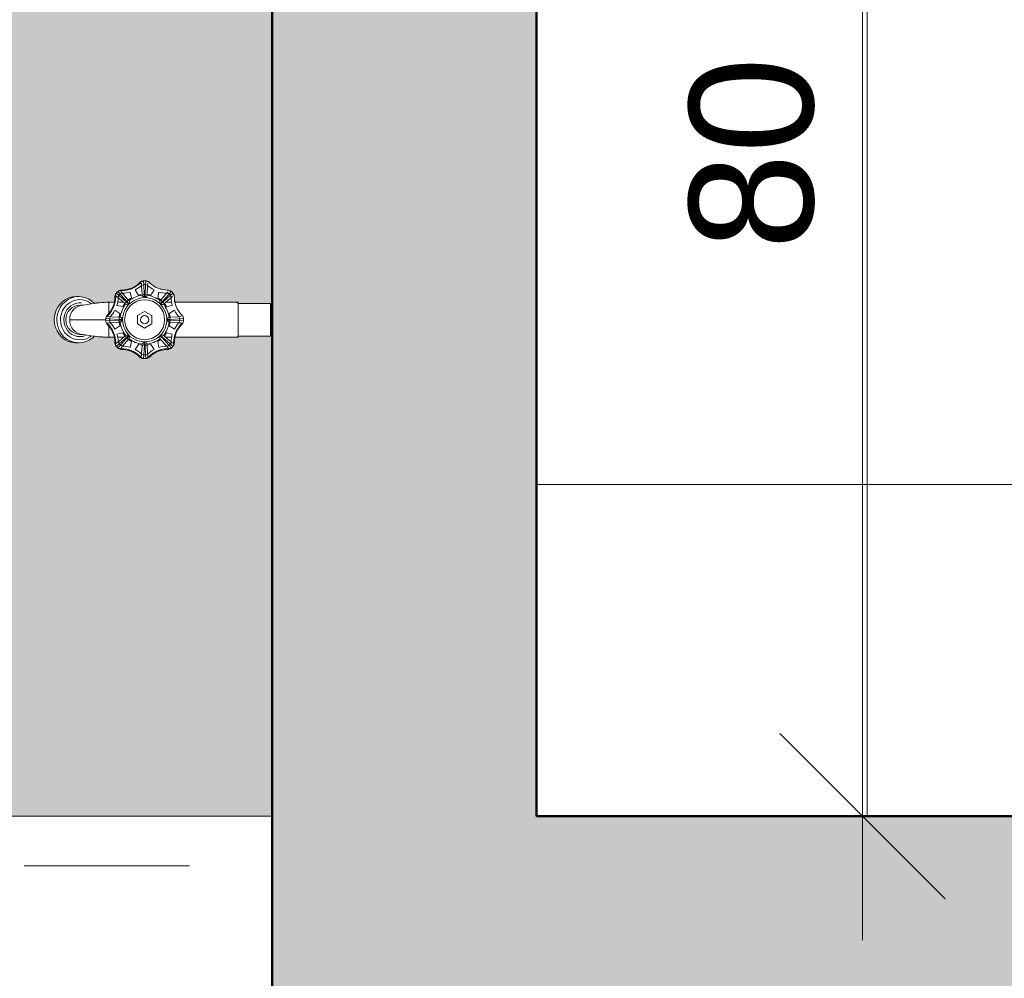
# Model space of a CAD drawing. Header units: metres. Extents: x -10.5 to 2.8, y -19.6 to -9.4.
# Tile 3 of 35: x -8.5 to -7.9, y -18.2 to -17.6. Entities that reach past the tile are written whole.
import ezdxf

# ---------------------------------------------------------------- set-up
doc = ezdxf.new("R2010")
doc.units = ezdxf.units.M
doc.linetypes.add('Projeção', pattern=[0.003969, 0.002381, -0.001587])
for name, color, linetype, lineweight in [('A-ANNO-DIMS', 7, 'Continuous', 9), ('A-ANNO-DIMS-50', 7, 'Continuous', 9), ('A-FLOR', 7, 'Continuous', 5), ('A-FLOR-OVHD', 7, 'Projeção', 5), ('A-FLOR-PATT', 7, 'Continuous', 5), ('A-WALL-PATT', 7, 'Continuous', 5), ('I-WALL', 7, 'Continuous', 5), ('P-SANR-FIXT', 7, 'Continuous', 5)]:
    doc.layers.add(name, color=color, linetype=linetype, lineweight=lineweight)
doc.styles.add('Arial_1', font='arial.ttf', dxfattribs={"height": 0.075})
doc.dimstyles.new('Com_linha__ref__contínua__-_Cor_Vermelha_Arial_1_5mm_2', dxfattribs={"dimscale": 0.3048, "dimtxt": 0.076519, "dimasz": 0.328084, "dimexe": 0.246063, "dimexo": 0.246063, "dimgap": 0.024606, "dimtad": 1, "dimdec": 1, "dimlfac": 100, "dimrnd": 0.1, "dimdsep": 46, "dimtxsty": 'Arial_1', "dimblk1": 'OBLIQUE', "dimblk2": 'OBLIQUE', "dimsah": 1, "dimcen": 0.09, "dimdle": 0.246063, "dimazin": 0, "dimtfac": 1, "dimtdec": 4, "dimtix": 1, "dimtmove": 0, "dimatfit": 3, "dimfxl": 1, "dimtvp": 1, "dimtolj": 1, "dimtzin": 0, "dimarcsym": 2})

# ---------------------------------------------------------------- blocks, each defined once
blk = doc.blocks.new('TORNEIRA DE JARDIM COM BICO PARA MANGUEIRA - 1130_BC_Cromado-2213981-NIVEL TERREO')
at = {"layer": 'P-SANR-FIXT', "true_color": 0xf4f4f4}
h = blk.add_hatch(color=7, dxfattribs=at)
h.paths.add_polyline_path([(-8.41099, -17.79853), (-8.4115, -17.79822), (-8.41173, -17.79844)])
h.paths.add_polyline_path([(-8.41173, -17.79844), (-8.4118, -17.79811), (-8.4118, -17.79843)])
h.paths.add_polyline_path([(-8.39733, -17.79305), (-8.39487, -17.79235), (-8.39557, -17.79235), (-8.39709, -17.79302)])
h.paths.add_polyline_path([(-8.42644, -17.79235), (-8.42629, -17.7921), (-8.42702, -17.79188)])
h.paths.add_polyline_path([(-8.42398, -17.79305), (-8.42574, -17.79235), (-8.42426, -17.79302)])
h.paths.add_polyline_path([(-8.4275, -17.79141), (-8.42742, -17.79132), (-8.42797, -17.79083)])
h.paths.add_polyline_path([(-8.39334, -17.79083), (-8.39265, -17.78839), (-8.39334, -17.79001), (-8.39358, -17.79058)])
h.paths.add_polyline_path([(-8.42797, -17.79083), (-8.42797, -17.79), (-8.42875, -17.787), (-8.42818, -17.79042)])
h.paths.add_polyline_path([(-8.42797, -17.75926), (-8.4277, -17.75941), (-8.4275, -17.75867)])
h.paths.add_polyline_path([(-8.39268, -17.76139), (-8.39334, -17.75926), (-8.39334, -17.75993), (-8.39275, -17.76124)])
h.paths.add_polyline_path([(-8.39436, -17.75826), (-8.39429, -17.7582), (-8.39501, -17.75797)])
h.paths.add_polyline_path([(-8.39509, -17.75793), (-8.39487, -17.75773), (-8.39553, -17.75773)])
h.paths.add_polyline_path([(-8.40761, -17.75267), (-8.40958, -17.75164), (-8.40951, -17.75195), (-8.40793, -17.75255)])
h.paths.add_polyline_path([(-8.41173, -17.75164), (-8.41156, -17.75186), (-8.41099, -17.75156)])
blk.add_hatch(color=7, dxfattribs=at).paths.add_polyline_path([(-8.3925, -17.76447), (-8.39239, -17.76409), (-8.3925, -17.76446)])
h = blk.add_hatch(color=7, dxfattribs=at)
h.paths.add_polyline_path([(-8.3919, -17.7856), (-8.35402, -17.78524), (-8.35441, -17.7856), (-8.39231, -17.7856)])
h.paths.add_polyline_path([(-8.35402, -17.76515), (-8.35441, -17.76447), (-8.35433, -17.76484)])
at = {"layer": 'P-SANR-FIXT'}
for p, q in [((-8.41245, -17.75497), (-8.41257, -17.75299)), ((-8.41219, -17.75925), (-8.41245, -17.75497)), ((-8.41131, -17.75156), (-8.41118, -17.75381)), ((-8.41089, -17.75974), (-8.41123, -17.75382)), ((-8.41013, -17.75384), (-8.41036, -17.7597)), ((-8.41013, -17.75384), (-8.41, -17.75162)), ((-8.40886, -17.75497), (-8.40912, -17.75925)), ((-8.40874, -17.75299), (-8.40886, -17.75497)), ((-8.45846, -17.76283), (-8.4564, -17.76187)), ((-8.4564, -17.76187), (-8.45846, -17.76283)), ((-8.45486, -17.76187), (-8.45691, -17.76283)), ((-8.4564, -17.76187), (-8.45422, -17.76127)), ((-8.45422, -17.76127), (-8.4564, -17.76187)), ((-8.45267, -17.76128), (-8.45486, -17.76187)), ((-8.45422, -17.76127), (-8.45198, -17.76108)), ((-8.45198, -17.76108), (-8.45422, -17.76127)), ((-8.45198, -17.76108), (-8.45042, -17.76108)), ((-8.45042, -17.76108), (-8.45198, -17.76108)), ((-8.45042, -17.76108), (-8.4491, -17.76115)), ((-8.4491, -17.76115), (-8.45042, -17.76108)), ((-8.4491, -17.76115), (-8.44688, -17.76158)), ((-8.44688, -17.76158), (-8.4491, -17.76115)), ((-8.44688, -17.76158), (-8.44476, -17.7624)), ((-8.44476, -17.7624), (-8.44688, -17.76158)), ((-8.44476, -17.7624), (-8.44281, -17.76358)), ((-8.44281, -17.76358), (-8.44476, -17.7624)), ((-8.42601, -17.76042), (-8.42772, -17.7589)), ((-8.42611, -17.76211), (-8.42759, -17.7608)), ((-8.42527, -17.75968), (-8.42679, -17.75797)), ((-8.42291, -17.76496), (-8.42611, -17.76211)), ((-8.42601, -17.76042), (-8.42165, -17.76446)), ((-8.42527, -17.75968), (-8.42129, -17.76415)), ((-8.42489, -17.75809), (-8.42357, -17.75957)), ((-8.42357, -17.75957), (-8.42073, -17.76278)), ((-8.41857, -17.76182), (-8.42048, -17.76306)), ((-8.41935, -17.75828), (-8.41857, -17.76182)), ((-8.4144, -17.76009), (-8.41635, -17.75704)), ((-8.41217, -17.75962), (-8.4144, -17.76009)), ((-8.41089, -17.75974), (-8.41083, -17.76132)), ((-8.41048, -17.76132), (-8.41042, -17.75974)), ((-8.40691, -17.76009), (-8.40914, -17.75962)), ((-8.40496, -17.75704), (-8.40691, -17.76009)), ((-8.40274, -17.76182), (-8.40196, -17.75828)), ((-8.40083, -17.76306), (-8.40274, -17.76182)), ((-8.40118, -17.76345), (-8.40058, -17.76278)), ((-8.40058, -17.76278), (-8.39774, -17.75957)), ((-8.39604, -17.75968), (-8.4, -17.76412)), ((-8.39968, -17.76438), (-8.39521, -17.7604)), ((-8.3952, -17.76211), (-8.3984, -17.76496)), ((-8.39774, -17.75957), (-8.39642, -17.75809)), ((-8.39604, -17.75968), (-8.39453, -17.75797)), ((-8.3936, -17.7589), (-8.3953, -17.76042)), ((-8.39372, -17.7608), (-8.3952, -17.76211)), ((-8.46434, -17.76978), (-8.46332, -17.76767)), ((-8.46332, -17.76767), (-8.46434, -17.76978)), ((-8.46332, -17.76767), (-8.46197, -17.76578)), ((-8.46197, -17.76578), (-8.46332, -17.76767)), ((-8.46177, -17.76767), (-8.46279, -17.76978)), ((-8.46177, -17.76767), (-8.46279, -17.76978)), ((-8.46197, -17.76578), (-8.46034, -17.76415)), ((-8.46034, -17.76415), (-8.46197, -17.76578)), ((-8.46042, -17.76578), (-8.46177, -17.76767)), ((-8.45879, -17.76415), (-8.46042, -17.76578)), ((-8.46034, -17.76415), (-8.45846, -17.76283)), ((-8.45846, -17.76283), (-8.46034, -17.76415)), ((-8.45846, -17.76283), (-8.46034, -17.76415)), ((-8.45915, -17.76761), (-8.46024, -17.7694)), ((-8.45778, -17.76604), (-8.45915, -17.76761)), ((-8.45691, -17.76283), (-8.45879, -17.76415)), ((-8.45616, -17.76474), (-8.45778, -17.76604)), ((-8.45657, -17.76776), (-8.45767, -17.76912)), ((-8.45526, -17.76663), (-8.45657, -17.76776)), ((-8.45436, -17.76375), (-8.45616, -17.76474)), ((-8.45378, -17.76575), (-8.45526, -17.76663)), ((-8.45242, -17.76311), (-8.45436, -17.76375)), ((-8.45218, -17.76515), (-8.45378, -17.76575)), ((-8.4504, -17.76283), (-8.45242, -17.76311)), ((-8.4504, -17.76283), (-8.45242, -17.76311)), ((-8.4505, -17.76486), (-8.45218, -17.76515)), ((-8.4505, -17.76486), (-8.45218, -17.76515)), ((-8.4488, -17.76487), (-8.4505, -17.76486)), ((-8.44837, -17.76292), (-8.4504, -17.76283)), ((-8.44837, -17.76292), (-8.4504, -17.76283)), ((-8.44768, -17.7662), (-8.44949, -17.7662)), ((-8.44638, -17.76338), (-8.44837, -17.76292)), ((-8.44638, -17.76338), (-8.44837, -17.76292)), ((-8.4445, -17.76419), (-8.44638, -17.76338)), ((-8.44279, -17.76532), (-8.4445, -17.76419)), ((-8.44281, -17.76358), (-8.44096, -17.76519)), ((-8.44107, -17.76509), (-8.44281, -17.76358)), ((-8.44107, -17.76509), (-8.44281, -17.76358)), ((-8.44107, -17.76509), (-8.44281, -17.76358)), ((-8.42898, -17.76447), (-8.43281, -17.76447)), ((-8.43232, -17.76446), (-8.43232, -17.7712)), ((-8.42387, -17.76711), (-8.42741, -17.76634)), ((-8.42346, -17.76447), (-8.42694, -17.76447)), ((-8.42262, -17.76521), (-8.42387, -17.76711)), ((-8.42163, -17.76438), (-8.42047, -17.76546)), ((-8.42023, -17.76522), (-8.42131, -17.76405)), ((-8.4, -17.76405), (-8.40108, -17.76522)), ((-8.40084, -17.76546), (-8.39968, -17.76438)), ((-8.3984, -17.76496), (-8.39908, -17.76555)), ((-8.39744, -17.76711), (-8.39869, -17.76521)), ((-8.39437, -17.76447), (-8.39785, -17.76447)), ((-8.3939, -17.76634), (-8.39744, -17.76711)), ((-8.3925, -17.76447), (-8.3547, -17.76447)), ((-8.35402, -17.76447), (-8.39233, -17.76447)), ((-8.3547, -17.76447), (-8.35402, -17.76515)), ((-8.35402, -17.76447), (-8.3547, -17.76447)), ((-8.35402, -17.76447), (-8.35402, -17.7856)), ((-8.35402, -17.76483), (-8.35402, -17.76447)), ((-8.35402, -17.76515), (-8.33459, -17.76515)), ((-8.33459, -17.76515), (-8.35402, -17.76515)), ((-8.33459, -17.76515), (-8.33359, -17.76615)), ((-8.33459, -17.76515), (-8.33359, -17.76615)), ((-8.33459, -17.78491), (-8.33459, -17.76515)), ((-8.46501, -17.77203), (-8.46434, -17.76978)), ((-8.46434, -17.76978), (-8.46501, -17.77203)), ((-8.46279, -17.76978), (-8.46346, -17.77203)), ((-8.46146, -17.77345), (-8.46156, -17.77503)), ((-8.46102, -17.77137), (-8.46146, -17.77345)), ((-8.46024, -17.7694), (-8.46102, -17.77137)), ((-8.46024, -17.7694), (-8.46102, -17.77137)), ((-8.45913, -17.77232), (-8.45947, -17.77422)), ((-8.45854, -17.77065), (-8.45913, -17.77232)), ((-8.45767, -17.76912), (-8.45854, -17.77065)), ((-8.43413, -17.77437), (-8.43185, -17.77451)), ((-8.4327, -17.77312), (-8.43072, -17.77324)), ((-8.43185, -17.77451), (-8.426, -17.77484)), ((-8.43072, -17.77324), (-8.42644, -17.77349)), ((-8.42865, -17.76933), (-8.42559, -17.77129)), ((-8.42644, -17.77349), (-8.42554, -17.77355)), ((-8.42559, -17.77129), (-8.42606, -17.77351)), ((-8.41499, -17.77254), (-8.41066, -17.77004)), ((-8.41499, -17.77754), (-8.41499, -17.77254)), ((-8.41066, -17.77004), (-8.40633, -17.77254)), ((-8.40633, -17.77254), (-8.40633, -17.77754)), ((-8.39585, -17.77355), (-8.39487, -17.77349)), ((-8.39572, -17.77129), (-8.39266, -17.76933)), ((-8.39525, -17.77351), (-8.39572, -17.77129)), ((-8.39536, -17.7748), (-8.38952, -17.77446)), ((-8.39487, -17.77349), (-8.39059, -17.77324)), ((-8.39059, -17.77324), (-8.38861, -17.77312)), ((-8.38719, -17.77437), (-8.38947, -17.77451)), ((-8.46513, -17.77738), (-8.46532, -17.77503)), ((-8.46532, -17.77503), (-8.46513, -17.77738)), ((-8.46532, -17.77503), (-8.46513, -17.77738)), ((-8.46457, -17.77967), (-8.46513, -17.77738)), ((-8.46513, -17.77738), (-8.46457, -17.77967)), ((-8.46364, -17.78182), (-8.46457, -17.77967)), ((-8.46457, -17.77967), (-8.46364, -17.78182)), ((-8.46378, -17.77503), (-8.46358, -17.77738)), ((-8.46358, -17.77738), (-8.46302, -17.77967)), ((-8.46358, -17.77738), (-8.46302, -17.77967)), ((-8.46358, -17.77738), (-8.46302, -17.77967)), ((-8.46302, -17.77967), (-8.46209, -17.78182)), ((-8.46156, -17.77503), (-8.46138, -17.77715)), ((-8.46138, -17.77715), (-8.46085, -17.77921)), ((-8.46085, -17.77921), (-8.45999, -17.78114)), ((-8.45948, -17.77503), (-8.45933, -17.7768)), ((-8.45933, -17.7768), (-8.45889, -17.77852)), ((-8.45889, -17.77852), (-8.45817, -17.78013)), ((-8.45817, -17.78013), (-8.4572, -17.78159)), ((-8.45569, -17.77504), (-8.43417, -17.77504)), ((-8.43185, -17.77556), (-8.43413, -17.77569)), ((-8.43072, -17.77683), (-8.4327, -17.77695)), ((-8.43232, -17.7856), (-8.43232, -17.77887)), ((-8.43185, -17.77556), (-8.42589, -17.77521)), ((-8.42644, -17.77657), (-8.43072, -17.77683)), ((-8.42559, -17.77878), (-8.42865, -17.78073)), ((-8.42554, -17.77652), (-8.42644, -17.77657)), ((-8.42606, -17.77655), (-8.42559, -17.77878)), ((-8.42434, -17.77486), (-8.42595, -17.7748)), ((-8.42595, -17.77526), (-8.42434, -17.7752)), ((-8.41066, -17.78004), (-8.41499, -17.77754)), ((-8.40633, -17.77754), (-8.41066, -17.78004)), ((-8.39536, -17.7748), (-8.39695, -17.77486)), ((-8.39695, -17.7752), (-8.39536, -17.77526)), ((-8.39487, -17.77657), (-8.39585, -17.77651)), ((-8.39572, -17.77878), (-8.39525, -17.77655)), ((-8.39266, -17.78073), (-8.39572, -17.77878)), ((-8.39536, -17.77526), (-8.3895, -17.7756)), ((-8.39059, -17.77683), (-8.39487, -17.77657)), ((-8.38861, -17.77695), (-8.39059, -17.77683)), ((-8.38719, -17.77569), (-8.38946, -17.77556)), ((-8.46238, -17.78378), (-8.46364, -17.78182)), ((-8.46364, -17.78182), (-8.46238, -17.78378)), ((-8.46082, -17.78549), (-8.46238, -17.78378)), ((-8.46238, -17.78378), (-8.46082, -17.78549)), ((-8.46209, -17.78182), (-8.46083, -17.78378)), ((-8.46209, -17.78182), (-8.46083, -17.78378)), ((-8.46083, -17.78378), (-8.45927, -17.78548)), ((-8.45901, -17.78689), (-8.46082, -17.78549)), ((-8.46082, -17.78549), (-8.45901, -17.78689)), ((-8.45999, -17.78114), (-8.45883, -17.78288)), ((-8.45927, -17.78548), (-8.45746, -17.78689)), ((-8.45883, -17.78288), (-8.45739, -17.78439)), ((-8.45739, -17.78439), (-8.45572, -17.78561)), ((-8.4572, -17.78159), (-8.45599, -17.78285)), ((-8.45599, -17.78285), (-8.4546, -17.78387)), ((-8.45572, -17.78561), (-8.45387, -17.78651)), ((-8.45572, -17.78561), (-8.45387, -17.78651)), ((-8.4546, -17.78387), (-8.45306, -17.78462)), ((-8.45387, -17.78651), (-8.45191, -17.78706)), ((-8.45306, -17.78462), (-8.45142, -17.78508)), ((-8.45142, -17.78508), (-8.44972, -17.78524)), ((-8.44972, -17.78524), (-8.44803, -17.78508)), ((-8.44949, -17.78386), (-8.44768, -17.78386)), ((-8.44803, -17.78508), (-8.44638, -17.78462)), ((-8.44785, -17.78706), (-8.44588, -17.78651)), ((-8.44588, -17.78651), (-8.44404, -17.78561)), ((-8.44404, -17.78561), (-8.44279, -17.78474)), ((-8.44206, -17.7859), (-8.44393, -17.78722)), ((-8.44393, -17.78722), (-8.44206, -17.7859)), ((-8.44107, -17.78497), (-8.44206, -17.7859)), ((-8.44206, -17.7859), (-8.44107, -17.78497)), ((-8.43281, -17.7856), (-8.42898, -17.7856)), ((-8.42741, -17.78373), (-8.42387, -17.78295)), ((-8.42694, -17.7856), (-8.42346, -17.7856)), ((-8.42611, -17.78795), (-8.42291, -17.7851)), ((-8.42597, -17.78961), (-8.42152, -17.78567)), ((-8.42527, -17.79039), (-8.42134, -17.78596)), ((-8.42387, -17.78295), (-8.42262, -17.78485)), ((-8.42291, -17.7851), (-8.42223, -17.78451)), ((-8.42047, -17.7846), (-8.42163, -17.78568)), ((-8.42131, -17.78601), (-8.42023, -17.78485)), ((-8.42008, -17.78655), (-8.42075, -17.78731)), ((-8.40058, -17.78728), (-8.40118, -17.78661)), ((-8.40108, -17.78485), (-8.4, -17.78601)), ((-8.39968, -17.78568), (-8.40084, -17.7846)), ((-8.39604, -17.79039), (-8.39992, -17.78601)), ((-8.3953, -17.78965), (-8.39969, -17.78573)), ((-8.39908, -17.78451), (-8.3984, -17.7851)), ((-8.39869, -17.78485), (-8.39744, -17.78295)), ((-8.3984, -17.7851), (-8.3952, -17.78795)), ((-8.39785, -17.7856), (-8.39437, -17.7856)), ((-8.39744, -17.78295), (-8.3939, -17.78373)), ((-8.35441, -17.7856), (-8.39233, -17.7856)), ((-8.39233, -17.7856), (-8.35402, -17.7856)), ((-8.35402, -17.78491), (-8.35441, -17.7856)), ((-8.33459, -17.78491), (-8.35402, -17.78491)), ((-8.35402, -17.78491), (-8.33459, -17.78491)), ((-8.33359, -17.78391), (-8.33459, -17.78491)), ((-8.33359, -17.78391), (-8.33459, -17.78491)), ((-8.457, -17.78796), (-8.45901, -17.78689)), ((-8.45901, -17.78689), (-8.457, -17.78796)), ((-8.45901, -17.78689), (-8.457, -17.78796)), ((-8.45746, -17.78689), (-8.45545, -17.78796)), ((-8.45484, -17.78866), (-8.457, -17.78796)), ((-8.457, -17.78796), (-8.45484, -17.78866)), ((-8.45545, -17.78796), (-8.45329, -17.78866)), ((-8.45249, -17.78899), (-8.45484, -17.78866)), ((-8.45484, -17.78866), (-8.4526, -17.78897)), ((-8.45329, -17.78866), (-8.45105, -17.78897)), ((-8.45197, -17.78899), (-8.45044, -17.78899)), ((-8.45191, -17.78706), (-8.44988, -17.78724)), ((-8.44817, -17.78878), (-8.45044, -17.78899)), ((-8.45044, -17.78899), (-8.44817, -17.78878)), ((-8.44988, -17.78724), (-8.44785, -17.78706)), ((-8.44599, -17.78819), (-8.44817, -17.78878)), ((-8.44817, -17.78878), (-8.44599, -17.78819)), ((-8.44817, -17.78878), (-8.44599, -17.78819)), ((-8.44817, -17.78878), (-8.44599, -17.78819)), ((-8.44393, -17.78722), (-8.44599, -17.78819)), ((-8.44599, -17.78819), (-8.44393, -17.78722)), ((-8.42597, -17.78961), (-8.42772, -17.79116)), ((-8.42759, -17.78926), (-8.42611, -17.78795)), ((-8.42527, -17.79039), (-8.42679, -17.79209)), ((-8.42357, -17.79049), (-8.42489, -17.79197)), ((-8.42073, -17.78728), (-8.42357, -17.79049)), ((-8.42048, -17.787), (-8.41857, -17.78824)), ((-8.41857, -17.78824), (-8.41935, -17.79178)), ((-8.41635, -17.79303), (-8.4144, -17.78997)), ((-8.4144, -17.78997), (-8.41217, -17.79044)), ((-8.41245, -17.7951), (-8.41219, -17.79082)), ((-8.41219, -17.79082), (-8.41214, -17.78992)), ((-8.41118, -17.79622), (-8.41082, -17.79018)), ((-8.41083, -17.78874), (-8.41089, -17.79033)), ((-8.41042, -17.79033), (-8.41048, -17.78874)), ((-8.41042, -17.79033), (-8.41007, -17.79617)), ((-8.40917, -17.78992), (-8.40912, -17.79082)), ((-8.40914, -17.79044), (-8.40691, -17.78997)), ((-8.40912, -17.79082), (-8.40886, -17.7951)), ((-8.40691, -17.78997), (-8.40496, -17.79303)), ((-8.40274, -17.78824), (-8.40083, -17.787)), ((-8.40196, -17.79178), (-8.40274, -17.78824)), ((-8.39774, -17.79049), (-8.40058, -17.78728)), ((-8.39642, -17.79197), (-8.39774, -17.79049)), ((-8.39604, -17.79039), (-8.39452, -17.79209)), ((-8.3953, -17.78965), (-8.39359, -17.79116)), ((-8.3952, -17.78795), (-8.39372, -17.78926)), ((-8.41257, -17.79707), (-8.41245, -17.7951)), ((-8.41118, -17.79622), (-8.41131, -17.7985)), ((-8.41, -17.7985), (-8.41013, -17.79622)), ((-8.40886, -17.7951), (-8.40874, -17.79707))]:
    blk.add_line(p, q, dxfattribs=at)
at = {"layer": 'P-SANR-FIXT', "flags": 128}
for points in [[(-8.44113, -17.76511), (-8.43927, -17.76488), (-8.43563, -17.76457), (-8.43232, -17.76447)], [(-8.44107, -17.78498), (-8.43927, -17.78521), (-8.43563, -17.78551), (-8.43232, -17.78561)]]:
    blk.add_lwpolyline(points, dxfattribs=at)
at = {"layer": 'P-SANR-FIXT'}
for radius in [0.01208, 0.0025]:
    blk.add_circle((-8.41066, -17.77503), radius, dxfattribs=at)
for centre, radius, start, end in [((-8.42474, -17.74103), 0.0165, 270.83357, 314.16642), ((-8.42452, -17.74156), 0.0155, 270.83357, 314.16642), ((-8.42452, -17.74156), 0.0155, 270.83357, 314.16642), ((-8.42452, -17.74157), 0.0155, 284.0847, 287.3009), ((-8.42452, -17.74157), 0.0155, 297.69908, 300.96207), ((-8.42452, -17.74156), 0.0175, 297.81953, 313.41186), ((-8.41093, -17.75555), 0.004, 101.09524, 134.16642), ((-8.41093, -17.75555), 0.004, 101.09524, 134.16642), ((-8.41115, -17.75502), 0.003, 115.51296, 134.16642), ((-8.41066, -17.7574), 0.00363, 59.59124, 120.40876), ((-8.41066, -17.75696), 0.00544, 78.90474, 101.09524), ((-8.41085, -17.75596), 0.00442, 78.90476, 101.09524), ((-8.41038, -17.75555), 0.004, 45.83357, 80.41729), ((-8.41038, -17.75555), 0.004, 45.83357, 78.90474), ((-8.39679, -17.74156), 0.0175, 226.58814, 242.18045), ((-8.39679, -17.74156), 0.0155, 225.83357, 269.16642), ((-8.39679, -17.74156), 0.0155, 225.83357, 269.16642), ((-8.44413, -17.76117), 0.0155, 315.83357, 359.16642), ((-8.44466, -17.76095), 0.0165, 315.83357, 359.16642), ((-8.44704, -17.76075), 0.01844, 348.36262, 357.2422), ((-8.44413, -17.76118), 0.0155, 348.3332, 359.16642), ((-8.42463, -17.76145), 0.004, 146.09524, 182.6441), ((-8.42463, -17.76145), 0.004, 146.09524, 179.16642), ((-8.42516, -17.76123), 0.003, 160.51296, 179.16642), ((-8.42343, -17.76226), 0.00544, 123.90474, 146.09524), ((-8.42343, -17.76226), 0.00544, 123.90474, 146.09524), ((-8.44413, -17.76117), 0.0175, 342.81953, 358.41186), ((-8.42403, -17.76165), 0.0026, 90, 180), ((-8.42424, -17.76106), 0.004, 90.83357, 123.90474), ((-8.42424, -17.76106), 0.004, 90.83357, 123.90474), ((-8.42446, -17.76053), 0.003, 90.83357, 109.48685), ((-8.42452, -17.74156), 0.0175, 271.58814, 287.18045), ((-8.40907, -17.77849), 0.01699, 97.90628, 132.09372), ((-8.40985, -17.77698), 0.01691, 97.77393, 127.22611), ((-8.41066, -17.74961), 0.01013, 261.39076, 278.60924), ((-8.41066, -17.75979), 0.00154, 196.41568, 343.58432), ((-8.41065, -17.77505), 0.01342, 32.76033, 93.23967), ((-8.41146, -17.77698), 0.01691, 52.77393, 82.22608), ((-8.39679, -17.74156), 0.0175, 252.81953, 268.41186), ((-8.39728, -17.76165), 0.0026, 0, 90), ((-8.39707, -17.76106), 0.004, 54.58343, 89.16642), ((-8.39707, -17.76106), 0.004, 54.5824, 89.16642), ((-8.39804, -17.76242), 0.00567, 35.41655, 54.58343), ((-8.37718, -17.76117), 0.0175, 181.58814, 197.18045), ((-8.39806, -17.76244), 0.0057, 38.38701, 51.61299), ((-8.39668, -17.76145), 0.004, 0.83357, 35.41655), ((-8.39668, -17.76145), 0.004, 0.83357, 35.41729), ((-8.35871, -17.7609), 0.03397, 180.83357, 186.03102), ((-8.37718, -17.76117), 0.0155, 180.83357, 224.16642), ((-8.44949, -17.77503), 0.00883, 90, 270), ((-8.44746, -17.77471), 0.00852, 91.76201, 182.21387), ((-8.43084, -17.84619), 0.08174, 88.69512, 101.88561), ((-8.43125, -17.82695), 0.06252, 87.92601, 98.93857), ((-8.40871, -17.77584), 0.01691, 142.77391, 172.22608), ((-8.40761, -17.77626), 0.01653, 140.23097, 175.76903), ((-8.42863, -17.75705), 0.01013, 306.39076, 323.60924), ((-8.42119, -17.7645), 0.00148, 228.58896, 41.41104), ((-8.39988, -17.76425), 0.00154, 151.41568, 298.58432), ((-8.39268, -17.75705), 0.01013, 216.39076, 233.60924), ((-8.41067, -17.77506), 0.01344, 319.23967, 32.76033), ((-8.4126, -17.77584), 0.01691, 7.77389, 37.22608), ((-8.42491, -17.77772), 0.0405, 171.92489, 176.19449), ((-8.42491, -17.77772), 0.0405, 171.92489, 176.19449), ((-8.43325, -17.7768), 0.03058, 170.87224, 176.68129), ((-8.45557, -17.7747), 0.00392, 167.06781, 184.7822), ((-8.42872, -17.77503), 0.00544, 168.90474, 191.09524), ((-8.43014, -17.77475), 0.004, 135.83357, 168.90474), ((-8.43067, -17.77453), 0.003, 135.83357, 154.48685), ((-8.42808, -17.77504), 0.0038, 151.28205, 208.71795), ((-8.44413, -17.76117), 0.0175, 316.58814, 332.18045), ((-8.43608, -17.77503), 0.01013, 351.39078, 8.60922), ((-8.42587, -17.77503), 0.00154, 285.33901, 74.66099), ((-8.3954, -17.77502), 0.00156, 106.75425, 253.24575), ((-8.38506, -17.77505), 0.0103, 171.45223, 188.54777), ((-8.37718, -17.76117), 0.0175, 207.81953, 223.41186), ((-8.39347, -17.77507), 0.00404, 332.32137, 27.67863), ((-8.39117, -17.77475), 0.004, 9.5824, 44.16642), ((-8.39282, -17.77503), 0.00567, 350.41758, 9.5824), ((-8.44768, -17.77556), 0.00831, 176.43564, 270), ((-8.43014, -17.77531), 0.004, 191.09524, 224.16642), ((-8.43067, -17.77553), 0.003, 205.51296, 224.16642), ((-8.44413, -17.7889), 0.0155, 0.83357, 44.16642), ((-8.44466, -17.78912), 0.0165, 0.83357, 44.16642), ((-8.44413, -17.7889), 0.0175, 27.81953, 43.41186), ((-8.40871, -17.77422), 0.01691, 187.77393, 217.22611), ((-8.40838, -17.77401), 0.01574, 183.75455, 225.82199), ((-8.4126, -17.77422), 0.01691, 322.77393, 352.22611), ((-8.37665, -17.78912), 0.0165, 135.83357, 179.16642), ((-8.37718, -17.7889), 0.0155, 135.83357, 179.16642), ((-8.37718, -17.7889), 0.0175, 136.58814, 152.18045), ((-8.39064, -17.77553), 0.003, 315.83357, 334.48685), ((-8.39117, -17.77531), 0.004, 315.83357, 350.41758), ((-8.43084, -17.70388), 0.08174, 258.11439, 271.30487), ((-8.43084, -17.70388), 0.08174, 262.81198, 271.30487), ((-8.44704, -17.78932), 0.01844, 2.75777, 11.63734), ((-8.44413, -17.78891), 0.0155, 0.83357, 11.66678), ((-8.44413, -17.7889), 0.0175, 1.58814, 17.18045), ((-8.42291, -17.78728), 0.00218, 0, 90), ((-8.42143, -17.78581), 0.00154, 331.4154, 118.5846), ((-8.40985, -17.77308), 0.01691, 232.77391, 262.22611), ((-8.41039, -17.7735), 0.01482, 232.78988, 281.21012), ((-8.41146, -17.77308), 0.01691, 277.77391, 307.22608), ((-8.4103, -17.77539), 0.01295, 282.42019, 319.23967), ((-8.39988, -17.78581), 0.00154, 61.41568, 208.58432), ((-8.37718, -17.7889), 0.0175, 162.81953, 178.41186), ((-8.37427, -17.78932), 0.01844, 168.36262, 177.2422), ((-8.37718, -17.78891), 0.0155, 168.3332, 177.53992), ((-8.45146, -17.78154), 0.00751, 262.13798, 277.86202), ((-8.42463, -17.78861), 0.004, 177.35589, 213.90403), ((-8.42463, -17.78861), 0.004, 180.83357, 213.90403), ((-8.42516, -17.78883), 0.003, 180.83357, 199.48685), ((-8.42343, -17.78781), 0.00544, 213.90403, 236.09596), ((-8.42343, -17.78781), 0.00544, 213.90403, 236.09596), ((-8.4232, -17.78782), 0.0033, 187.81628, 255.31899), ((-8.42424, -17.78901), 0.004, 236.09596, 269.16642), ((-8.42424, -17.78901), 0.004, 236.09596, 269.16642), ((-8.42446, -17.78954), 0.003, 250.51296, 269.16642), ((-8.42474, -17.80903), 0.0165, 45.83357, 89.16642), ((-8.42452, -17.8085), 0.0175, 72.81953, 88.41186), ((-8.41066, -17.80045), 0.01013, 81.39078, 98.60922), ((-8.41066, -17.79027), 0.00154, 16.25298, 163.74702), ((-8.39657, -17.80903), 0.0165, 90.83357, 134.16642), ((-8.39679, -17.8085), 0.0175, 91.58814, 107.18045), ((-8.39728, -17.78841), 0.0026, 270, 0), ((-8.39707, -17.78901), 0.004, 270.83357, 303.90457), ((-8.39707, -17.78901), 0.004, 270.83357, 303.90457), ((-8.39685, -17.78954), 0.003, 270.83357, 289.48685), ((-8.39788, -17.78781), 0.00544, 303.90457, 326.09541), ((-8.39788, -17.78781), 0.00544, 303.90457, 326.09541), ((-8.39668, -17.78861), 0.004, 326.09541, 2.6441), ((-8.39668, -17.78861), 0.004, 326.09541, 359.16642), ((-8.39615, -17.78883), 0.003, 340.51296, 359.16642), ((-8.42452, -17.8085), 0.0155, 45.83357, 89.16642), ((-8.42452, -17.8085), 0.0155, 45.83357, 89.16642), ((-8.42452, -17.80851), 0.0155, 71.94638, 76.40058), ((-8.42452, -17.80851), 0.0155, 58.64619, 63.05361), ((-8.42452, -17.8085), 0.0175, 46.58814, 62.18045), ((-8.41093, -17.79452), 0.004, 225.83357, 258.90403), ((-8.41093, -17.79452), 0.004, 225.83357, 258.90403), ((-8.41115, -17.79505), 0.003, 225.83357, 244.48685), ((-8.41066, -17.79242), 0.00384, 241.39495, 298.60505), ((-8.41066, -17.7931), 0.00544, 258.90403, 281.09596), ((-8.41066, -17.7931), 0.00544, 258.90403, 281.09596), ((-8.41038, -17.79452), 0.004, 281.09596, 314.16642), ((-8.41038, -17.79452), 0.004, 281.09596, 314.16642), ((-8.41016, -17.79505), 0.003, 295.51296, 314.16642), ((-8.39679, -17.8085), 0.0175, 117.81953, 133.41186), ((-8.39679, -17.8085), 0.0155, 90.83357, 134.16642), ((-8.39679, -17.8085), 0.0155, 90.83357, 134.16642), ((-8.39679, -17.80851), 0.0155, 116.94638, 121.35379), ((-8.39679, -17.80851), 0.0155, 103.5994, 108.05361)]:
    blk.add_arc(centre, radius, start, end, dxfattribs=at)
for start_param, end_param in [(1.516371, 1.570796), (1.516371, 1.570796), (1.570796, 1.6354), (1.570796, 1.6354), (2.674433, 2.829096), (2.674433, 2.829096)]:
    blk.add_ellipse((-8.45198, -17.77504), major_axis=(0, 0.01395), ratio=0.956232, start_param=start_param, end_param=end_param, dxfattribs=at)
for points in [[(-8.42076, -17.75661), (-8.42048, -17.75654), (-8.42019, -17.75645), (-8.4199, -17.75637)], [(-8.42075, -17.7566), (-8.42047, -17.75653), (-8.42019, -17.75645), (-8.41991, -17.75637)], [(-8.41991, -17.75637), (-8.42019, -17.75645), (-8.42047, -17.75653), (-8.42075, -17.7566)], [(-8.41732, -17.7553), (-8.41705, -17.75516), (-8.41679, -17.75501), (-8.41653, -17.75485)], [(-8.41732, -17.75529), (-8.41705, -17.75516), (-8.4168, -17.75501), (-8.41655, -17.75486)], [(-8.41655, -17.75486), (-8.4168, -17.75501), (-8.41705, -17.75516), (-8.41732, -17.75529)], [(-8.41372, -17.75269), (-8.41336, -17.75234), (-8.4125, -17.75177), (-8.41149, -17.75156), (-8.41099, -17.75156)], [(-8.4117, -17.75163), (-8.41173, -17.75164), (-8.41178, -17.75166), (-8.41187, -17.75171), (-8.41199, -17.75178), (-8.4121, -17.75186), (-8.4122, -17.75196), (-8.41226, -17.75203), (-8.41229, -17.75207)], [(-8.41032, -17.75156), (-8.40982, -17.75156), (-8.40881, -17.75177), (-8.40795, -17.75234), (-8.40759, -17.75269)], [(-8.40971, -17.75161), (-8.40963, -17.75164), (-8.40947, -17.7517), (-8.40933, -17.75178), (-8.40927, -17.75182)], [(-8.40927, -17.75182), (-8.40933, -17.75178), (-8.40947, -17.75169), (-8.40963, -17.75163), (-8.40971, -17.75161)], [(-8.40399, -17.7553), (-8.40426, -17.75516), (-8.40452, -17.75501), (-8.40478, -17.75485)], [(-8.40476, -17.75486), (-8.40451, -17.75501), (-8.40426, -17.75516), (-8.404, -17.75529)], [(-8.40055, -17.75661), (-8.40083, -17.75654), (-8.40112, -17.75645), (-8.40141, -17.75637)], [(-8.4014, -17.75637), (-8.40112, -17.75645), (-8.40084, -17.75653), (-8.40056, -17.7566)], [(-8.42895, -17.76431), (-8.42875, -17.76335), (-8.42864, -17.76238), (-8.42863, -17.7614)], [(-8.42863, -17.7614), (-8.42864, -17.76238), (-8.42875, -17.76335), (-8.42895, -17.76431)], [(-8.42894, -17.76429), (-8.42875, -17.76333), (-8.42864, -17.76237), (-8.42863, -17.7614)], [(-8.42863, -17.7614), (-8.42862, -17.7609), (-8.42841, -17.75989), (-8.42785, -17.75903), (-8.4275, -17.75867)], [(-8.42795, -17.75923), (-8.42796, -17.75925), (-8.42798, -17.75931), (-8.42802, -17.7594), (-8.42805, -17.75953), (-8.42807, -17.75967), (-8.42807, -17.75981), (-8.42806, -17.75991), (-8.42806, -17.75995)], [(-8.42756, -17.75905), (-8.42764, -17.75898), (-8.42769, -17.75893), (-8.42771, -17.75891)], [(-8.42702, -17.7582), (-8.42667, -17.75785), (-8.4258, -17.75728), (-8.4248, -17.75707), (-8.42429, -17.75707)], [(-8.42574, -17.75764), (-8.42579, -17.75763), (-8.42588, -17.75762), (-8.42602, -17.75763), (-8.42616, -17.75765), (-8.42629, -17.75768), (-8.42639, -17.75771), (-8.42644, -17.75774), (-8.42647, -17.75775)], [(-8.39476, -17.75781), (-8.39508, -17.75758), (-8.39581, -17.75721), (-8.39661, -17.75707), (-8.39702, -17.75707)], [(-8.39702, -17.75707), (-8.39651, -17.75707), (-8.39551, -17.75728), (-8.39465, -17.75785), (-8.39429, -17.7582)], [(-8.39476, -17.75781), (-8.39483, -17.75777), (-8.39498, -17.75769), (-8.39521, -17.75764), (-8.39545, -17.75762), (-8.39561, -17.75764), (-8.39568, -17.75766)], [(-8.39522, -17.75764), (-8.39514, -17.75765), (-8.39499, -17.75769), (-8.39483, -17.75777), (-8.39476, -17.75781)], [(-8.39453, -17.75798), (-8.39456, -17.75796), (-8.39464, -17.75789), (-8.39473, -17.75783), (-8.39476, -17.75781)], [(-8.39381, -17.75867), (-8.39346, -17.75903), (-8.3929, -17.75989), (-8.39269, -17.7609), (-8.39268, -17.7614)], [(-8.39268, -17.7614), (-8.39269, -17.761), (-8.39282, -17.7602), (-8.39319, -17.75947), (-8.39342, -17.75914)], [(-8.39328, -17.76008), (-8.39326, -17.76), (-8.39324, -17.75985), (-8.39325, -17.75961), (-8.39331, -17.75937), (-8.39338, -17.75921), (-8.39342, -17.75914)], [(-8.39267, -17.76184), (-8.39263, -17.76267), (-8.39253, -17.7635), (-8.39236, -17.76431)], [(-8.39237, -17.76429), (-8.39254, -17.76348), (-8.39264, -17.76267), (-8.39267, -17.76185)], [(-8.42863, -17.78868), (-8.42864, -17.7877), (-8.42875, -17.78673), (-8.42895, -17.78577)], [(-8.42895, -17.78577), (-8.42875, -17.78673), (-8.42864, -17.7877), (-8.42863, -17.78868)], [(-8.42863, -17.78868), (-8.42864, -17.78771), (-8.42875, -17.78675), (-8.42894, -17.7858)], [(-8.39236, -17.78577), (-8.39253, -17.78659), (-8.39263, -17.78741), (-8.39267, -17.78824)], [(-8.39267, -17.78824), (-8.39263, -17.78741), (-8.39253, -17.78659), (-8.39236, -17.78577)], [(-8.39237, -17.7858), (-8.39254, -17.78661), (-8.39264, -17.78742), (-8.39267, -17.78824)], [(-8.4275, -17.79141), (-8.42785, -17.79105), (-8.42841, -17.79019), (-8.42862, -17.78918), (-8.42863, -17.78868)], [(-8.42863, -17.78868), (-8.42863, -17.7887), (-8.42862, -17.78872), (-8.4286, -17.78874)], [(-8.42806, -17.79013), (-8.42806, -17.79018), (-8.42807, -17.79027), (-8.42807, -17.79041), (-8.42805, -17.79055), (-8.42802, -17.79068), (-8.42798, -17.79078), (-8.42796, -17.79083), (-8.42795, -17.79085)], [(-8.42771, -17.79117), (-8.42769, -17.79115), (-8.42764, -17.7911), (-8.42755, -17.79103)], [(-8.42429, -17.79302), (-8.4248, -17.79301), (-8.4258, -17.7928), (-8.42667, -17.79223), (-8.42702, -17.79188)], [(-8.42647, -17.79234), (-8.42644, -17.79235), (-8.42639, -17.79237), (-8.42629, -17.7924), (-8.42616, -17.79244), (-8.42602, -17.79246), (-8.42588, -17.79246), (-8.42579, -17.79245), (-8.42574, -17.79244)], [(-8.39429, -17.79188), (-8.39465, -17.79223), (-8.39551, -17.7928), (-8.39651, -17.79301), (-8.39702, -17.79302)], [(-8.39557, -17.79244), (-8.39552, -17.79245), (-8.39543, -17.79246), (-8.39529, -17.79246), (-8.39515, -17.79244), (-8.39502, -17.7924), (-8.39492, -17.79237), (-8.39487, -17.79235), (-8.39484, -17.79234)], [(-8.39268, -17.78868), (-8.39269, -17.78918), (-8.3929, -17.79019), (-8.39346, -17.79105), (-8.39381, -17.79141)], [(-8.39376, -17.79103), (-8.39367, -17.7911), (-8.39362, -17.79115), (-8.3936, -17.79117)], [(-8.39336, -17.79085), (-8.39335, -17.79083), (-8.39333, -17.79078), (-8.39329, -17.79068), (-8.39326, -17.79055), (-8.39324, -17.79041), (-8.39324, -17.79027), (-8.39325, -17.79018), (-8.39325, -17.79013)], [(-8.39271, -17.78874), (-8.39269, -17.78872), (-8.39268, -17.7887), (-8.39268, -17.78868)], [(-8.41971, -17.79378), (-8.4201, -17.79365), (-8.4205, -17.79354), (-8.42089, -17.79344)], [(-8.41972, -17.79378), (-8.4201, -17.79365), (-8.42048, -17.79354), (-8.42088, -17.79345)], [(-8.42088, -17.79345), (-8.42048, -17.79354), (-8.4201, -17.79365), (-8.41972, -17.79378)], [(-8.41644, -17.79529), (-8.41678, -17.79508), (-8.41714, -17.79488), (-8.4175, -17.79469)], [(-8.41646, -17.79528), (-8.41679, -17.79507), (-8.41714, -17.79488), (-8.4175, -17.7947)], [(-8.4175, -17.7947), (-8.41714, -17.79488), (-8.41679, -17.79507), (-8.41646, -17.79528)], [(-8.41099, -17.79853), (-8.41149, -17.79852), (-8.4125, -17.79831), (-8.41336, -17.79775), (-8.41372, -17.7974)], [(-8.41229, -17.79801), (-8.41226, -17.79805), (-8.4122, -17.79813), (-8.4121, -17.79822), (-8.41199, -17.79831), (-8.41187, -17.79838), (-8.41178, -17.79842), (-8.41173, -17.79844), (-8.4117, -17.79845)], [(-8.40759, -17.7974), (-8.40795, -17.79775), (-8.40881, -17.79831), (-8.40982, -17.79852), (-8.41032, -17.79853)], [(-8.40961, -17.79845), (-8.40958, -17.79844), (-8.40953, -17.79842), (-8.40944, -17.79838), (-8.40932, -17.79831), (-8.40921, -17.79822), (-8.40911, -17.79813), (-8.40905, -17.79805), (-8.40902, -17.79802)], [(-8.40381, -17.79469), (-8.40417, -17.79488), (-8.40453, -17.79508), (-8.40487, -17.79529)], [(-8.40381, -17.7947), (-8.40417, -17.79488), (-8.40452, -17.79507), (-8.40486, -17.79528)], [(-8.40486, -17.79528), (-8.40452, -17.79507), (-8.40417, -17.79488), (-8.40381, -17.7947)], [(-8.40042, -17.79344), (-8.40081, -17.79354), (-8.40121, -17.79365), (-8.4016, -17.79378)], [(-8.40044, -17.79345), (-8.40083, -17.79354), (-8.40121, -17.79365), (-8.40159, -17.79378)], [(-8.40159, -17.79378), (-8.40121, -17.79365), (-8.40083, -17.79354), (-8.40044, -17.79345)]]:
    blk.add_open_spline(points, degree=3, dxfattribs=at)
for points, knots in [([(-8.41131, -17.75158), (-8.41137, -17.75158), (-8.41146, -17.75159), (-8.41159, -17.75161), (-8.41168, -17.75163), (-8.4117, -17.75163), (-8.4117, -17.75163)], [0, 0, 0, 0, 0.28125, 0.5, 0.75, 1, 1, 1, 1]), ([(-8.40971, -17.75161), (-8.40973, -17.75161), (-8.40982, -17.75159), (-8.40996, -17.75158), (-8.41, -17.75158)], [0, 0, 0, 0, 0.4375, 1, 1, 1, 1]), ([(-8.40805, -17.7523), (-8.40822, -17.75219), (-8.40874, -17.75187), (-8.40932, -17.75168), (-8.40971, -17.75161)], [0.25, 0.25, 0.25, 0.25, 0.5, 1, 1, 1, 1]), ([(-8.42771, -17.75891), (-8.42775, -17.75895), (-8.42781, -17.75903), (-8.42789, -17.75913), (-8.42794, -17.75921), (-8.42795, -17.75923), (-8.42795, -17.75923)], [0, 0, 0, 0, 0.28125, 0.5, 0.75, 1, 1, 1, 1]), ([(-8.42647, -17.75775), (-8.42647, -17.75775), (-8.42649, -17.75776), (-8.42655, -17.7578), (-8.42664, -17.75787), (-8.42673, -17.75794), (-8.42678, -17.75798)], [0, 0, 0, 0, 0.25, 0.4375, 0.625, 1, 1, 1, 1]), ([(-8.39342, -17.75914), (-8.39344, -17.75912), (-8.39348, -17.75905), (-8.39357, -17.75895), (-8.3936, -17.75891)], [0, 0, 0, 0, 0.4375, 1, 1, 1, 1]), ([(-8.39342, -17.75914), (-8.39338, -17.75922), (-8.39331, -17.75937), (-8.39325, -17.7596), (-8.39324, -17.75983), (-8.39325, -17.75997), (-8.39326, -17.76002)], [0, 0, 0, 0, 0.125, 0.25, 0.375, 0.46875, 0.46875, 0.46875, 0.46875]), ([(-8.42795, -17.79085), (-8.42795, -17.79086), (-8.42794, -17.79087), (-8.4279, -17.79094), (-8.42783, -17.79103), (-8.42776, -17.79111), (-8.42771, -17.79117)], [0, 0, 0, 0, 0.25, 0.4375, 0.625, 1, 1, 1, 1]), ([(-8.42678, -17.7921), (-8.42674, -17.79213), (-8.42667, -17.79219), (-8.42657, -17.79227), (-8.42649, -17.79232), (-8.42647, -17.79233), (-8.42647, -17.79234)], [0, 0, 0, 0, 0.28125, 0.5, 0.75, 1, 1, 1, 1]), ([(-8.39484, -17.79234), (-8.39484, -17.79233), (-8.39482, -17.79232), (-8.39476, -17.79228), (-8.39467, -17.79221), (-8.39458, -17.79215), (-8.39453, -17.7921)], [0, 0, 0, 0, 0.25, 0.4375, 0.625, 1, 1, 1, 1]), ([(-8.3936, -17.79117), (-8.39356, -17.79113), (-8.3935, -17.79106), (-8.39342, -17.79095), (-8.39337, -17.79088), (-8.39336, -17.79086), (-8.39336, -17.79085)], [0, 0, 0, 0, 0.28125, 0.5, 0.75, 1, 1, 1, 1]), ([(-8.4117, -17.79845), (-8.4117, -17.79845), (-8.41168, -17.79846), (-8.41161, -17.79847), (-8.41149, -17.79849), (-8.41139, -17.7985), (-8.41131, -17.79851)], [0, 0, 0, 0, 0.25, 0.4375, 0.625, 1, 1, 1, 1]), ([(-8.41, -17.79851), (-8.40994, -17.7985), (-8.40985, -17.79849), (-8.40972, -17.79848), (-8.40963, -17.79846), (-8.40961, -17.79845), (-8.40961, -17.79845)], [0, 0, 0, 0, 0.28125, 0.5, 0.75, 1, 1, 1, 1])]:
    blk.add_open_spline(points, degree=3, knots=knots, dxfattribs=at)
blk = doc.blocks.new('DIMBLOCK73-NIVEL TERREO')
at = {"layer": 'A-ANNO-DIMS-50', "color": 242, "true_color": 0xbd2b2e}
for p, q in [((-7.97646, -17.20004), (-7.97646, -18.15004)), ((-7.97646, -17.27504), (-8.02646, -17.22504)), ((-7.97646, -17.27504), (-8.09859, -17.27504)), ((-7.97646, -17.27504), (-7.92646, -17.32504)), ((-7.97646, -17.27504), (-7.90146, -17.27504)), ((-7.97646, -18.07504), (-8.02646, -18.02504)), ((-7.97646, -18.07504), (-7.98075, -18.07504)), ((-7.97646, -18.07504), (-7.92646, -18.12504)), ((-7.97646, -18.07504), (-7.90146, -18.07504))]:
    blk.add_line(p, q, dxfattribs=at)
at = {"layer": 'A-ANNO-DIMS-50', "color": 0, "insert": (-8.08133, -17.73273), "char_height": 0.075, "width": 0.1384414, "attachment_point": 1, "rotation": 90, "line_spacing_factor": 0.941778, "style": 'Arial_1'}
blk.add_mtext('80', dxfattribs=at)
blk = doc.blocks.new('_Oblique')
at = {"color": 0, "linetype": 'ByBlock', "lineweight": -2}
blk.add_line((-0.5, -0.5), (0.5, 0.5), dxfattribs=at)

msp = doc.modelspace()

# ---------------------------------------------------------------- hatches: boundary and pattern name
at = {"layer": 'A-FLOR-PATT', "true_color": 0xd8d8d8}
h = msp.add_hatch(color=254, dxfattribs=at)
h.paths.add_polyline_path([(-8.45198, -17.76108), (-8.45198, -17.76107), (-8.45123, -17.76072)])
h.paths.add_polyline_path([(-8.33359, -18.07504), (-8.33359, -17.78391), (-8.3346, -17.78492), (-8.35402, -17.78524), (-8.35441, -17.7856), (-8.39238, -17.78592), (-8.39334, -17.79083), (-8.39554, -17.79271), (-8.3997, -17.79338), (-8.40289, -17.79438), (-8.40569, -17.79596), (-8.40958, -17.79844), (-8.41246, -17.79822), (-8.41565, -17.79593), (-8.41888, -17.79419), (-8.42201, -17.79333), (-8.42644, -17.79235), (-8.42832, -17.79015), (-8.42881, -17.787), (-8.42941, -17.7856), (-8.43941, -17.78512), (-8.44162, -17.78549), (-8.44471, -17.78758), (-8.44788, -17.78853), (-8.45299, -17.78892), (-8.45709, -17.78793), (-8.4624, -17.78375), (-8.46463, -17.77942), (-8.46532, -17.77504), (-8.46368, -17.76842), (-8.46197, -17.76578), (-8.45814, -17.76268), (-8.45439, -17.76151), (-8.44988, -17.76115), (-8.44471, -17.76243), (-8.43955, -17.76503), (-8.42888, -17.76367), (-8.42797, -17.75926), (-8.42577, -17.75737), (-8.42215, -17.75675), (-8.41842, -17.75568), (-8.41565, -17.75413), (-8.41173, -17.75164), (-8.40885, -17.75186), (-8.40533, -17.75438), (-8.40238, -17.75589), (-8.39916, -17.75675), (-8.39487, -17.75773), (-8.39299, -17.75993), (-8.39244, -17.76367), (-8.39231, -17.76447), (-8.35402, -17.76483), (-8.35402, -17.76515), (-8.33458, -17.76516), (-8.33359, -17.76615), (-8.33359, -15.31504), (-9.23359, -15.31504), (-9.23359, -18.07504), (-8.8627, -18.07504)])
at = {"layer": 'A-FLOR-PATT', "true_color": 0x787878}
h = msp.add_hatch(dxfattribs=at)
h.set_pattern_fill('FP_1', color=8, style=0, pattern_type=2)
h.set_pattern_definition([(0, (-2.574, -15.475), (0, 0.6), []), (90, (-2.574, -15.475), (-0.6, 4e-17), [])])
h.paths.add_polyline_path([(-8.17359, -18.07504), (-7.64859, -18.07504), (-7.64859, -18.06504), (-7.63386, -18.06504), (-7.63386, -18.00233), (-7.63823, -17.99785), (-7.64016, -17.99337), (-7.64059, -17.98983), (-7.64016, -17.95782), (-7.63823, -17.95334), (-7.63493, -17.94962), (-7.63058, -17.94699), (-7.62557, -17.9457), (-7.62037, -17.94588), (-7.61548, -17.9475), (-7.61135, -17.95042), (-7.60835, -17.95436), (-7.60738, -17.9566), (-7.60658, -17.96136), (-7.60658, -17.98983), (-7.60738, -17.99459), (-7.60969, -17.99891), (-7.61331, -18.00239), (-7.61331, -18.06504), (-7.59859, -18.06504), (-7.59859, -18.07504), (-6.82369, -18.07455), (-6.82369, -17.42504), (-6.21359, -17.42504), (-6.21359, -16.67504), (-6.17359, -16.67504), (-6.17359, -15.47504), (-8.17359, -15.47504), (-8.17359, -15.52504), (-8.33359, -15.52504), (-8.33359, -17.27504), (-8.17359, -17.27504), (-8.17359, -17.80382)])
h.paths.add_polyline_path([(-7.29581, -18.07455), (-7.39009, -18.07455), (-7.38975, -17.69302), (-7.38773, -17.684), (-7.38607, -17.67955), (-7.38116, -17.6739), (-7.37509, -17.66857), (-7.3688, -17.66641), (-7.36161, -17.66489), (-7.36009, -17.66455), (-6.88556, -17.66489), (-6.87654, -17.66691), (-6.87209, -17.66857), (-6.86644, -17.67348), (-6.86111, -17.67955), (-6.85883, -17.68622), (-6.85733, -17.69357), (-6.85709, -17.69455), (-6.85742, -18.07455), (-7.19135, -18.07455)])
h.paths.add_polyline_path([(-7.12359, -17.92388), (-7.11682, -17.92249), (-7.11393, -17.92129), (-7.10856, -17.91644), (-7.10685, -17.91421), (-7.1047, -17.90789), (-7.10455, -17.90234), (-7.10554, -17.89806), (-7.10736, -17.89422), (-7.11135, -17.88979), (-7.11393, -17.88782), (-7.11859, -17.88589), (-7.12359, -17.88523), (-7.13035, -17.88662), (-7.13325, -17.88782), (-7.13787, -17.89169), (-7.14032, -17.89489), (-7.14225, -17.89955), (-7.14262, -17.90676), (-7.14164, -17.91105), (-7.13912, -17.91578), (-7.13711, -17.91832), (-7.13183, -17.92188), (-7.12859, -17.92322)])
at = {"layer": 'A-WALL-PATT', "true_color": 0x808080}
h = msp.add_hatch(color=8, dxfattribs=at)
h.paths.add_polyline_path([(-8.32359, -18.07504), (-8.17359, -18.07504), (-8.17359, -17.27504), (-8.33359, -17.27504), (-8.33359, -18.07504)])
h.paths.add_polyline_path([(-8.32359, -15.52504), (-8.17359, -15.52504), (-8.17359, -15.31504), (-8.33359, -15.31504), (-8.33359, -15.52504)])
msp.add_hatch(color=8, dxfattribs=at).paths.add_polyline_path([(-6.23359, -18.23504), (-6.23359, -18.07504), (-8.33359, -18.07504), (-8.33359, -18.23504), (-6.35568, -18.23504)])

# ---------------------------------------------------------------- linework, layer by layer
at = {"layer": 'A-FLOR'}
msp.add_line((-9.23359, -18.07504), (-8.33359, -18.07504), dxfattribs=at)
at = {"layer": 'A-FLOR-OVHD'}
msp.add_line((-8.68359, -18.10504), (-8.33359, -18.10504), dxfattribs=at)
at = {"layer": 'I-WALL', "lineweight": 50}
for p, q in [((-8.33359, -17.27504), (-8.33359, -18.23504)), ((-8.17359, -18.07504), (-8.17359, -17.27504)), ((-6.23359, -18.07504), (-8.17359, -18.07504))]:
    msp.add_line(p, q, dxfattribs=at)

# ---------------------------------------------------------------- block references
at = {"layer": 'P-SANR-FIXT'}
msp.add_blockref('TORNEIRA DE JARDIM COM BICO PARA MANGUEIRA - 1130_BC_Cromado-2213981-NIVEL TERREO', (0, 0), dxfattribs=at)

# ---------------------------------------------------------------- dimensions: what is measured, and where the dimension line sits
at = {"layer": 'A-ANNO-DIMS', "color": 242, "true_color": 0xbd2b2e}
dim = msp.add_linear_dim(base=(-7.97646, -18.07504), p1=(-8.17359, -17.27504), p2=(-7.90575, -18.07504), angle=90, dimstyle='Com_linha__ref__contínua__-_Cor_Vermelha_Arial_1_5mm_2', override={"dimpost": '<>', "dimfxl": 0.843645}, dxfattribs=at)
dim.commit()
dim.dimension.update_dxf_attribs({"geometry": 'DIMBLOCK73-NIVEL TERREO', "text_midpoint": (-8.02226, -17.67504)})

doc.saveas('drawing.dxf')
